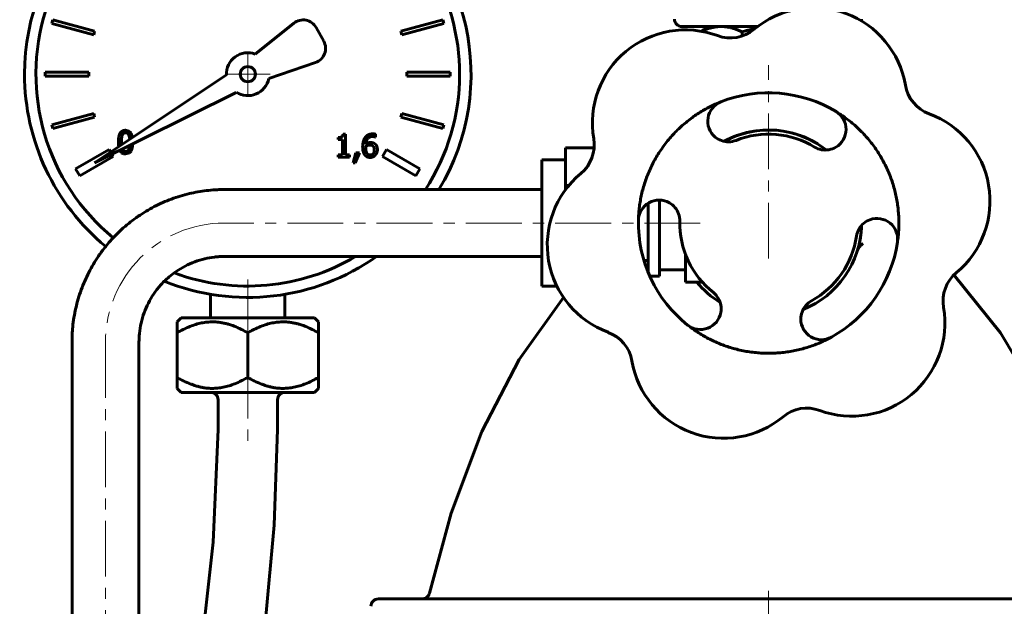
# Model space of a CAD drawing. Header units: millimetres. Extents: x -128 to 128, y -187 to 185.
# Tile 2 of 4: x -101 to 32, y -3 to 76. Entities that reach past the tile are written whole.
import ezdxf

# ---------------------------------------------------------------- set-up
doc = ezdxf.new("R2010")
doc.units = ezdxf.units.MM
doc.linetypes.add('K5LT_AXLED', pattern=[12, 7.5, -1.5, 1.5, -1.5])
doc.linetypes.add('K5LT_BASIC', pattern=[0])
doc.layers.add('Системный слой (1)', color=7, linetype='Continuous', true_color=0x6c6c6c)

# ---------------------------------------------------------------- blocks, each defined once
blk = doc.blocks.new('U1')
at = {"layer": 'Системный слой (1)', "color": 143, "linetype": 'K5LT_BASIC', "lineweight": 60, "true_color": 0x33acca}
for start, end in [(291.7608, 358.5945), (219.4348, 238.5945)]:
    blk.add_arc((0, 48.75), 12.5, start, end, dxfattribs=at)
blk = doc.blocks.new('U2')
at = {"layer": 'Системный слой (1)', "color": 143, "linetype": 'K5LT_BASIC', "lineweight": 60, "true_color": 0x33acca}
for p, q in [((4.23, 60.51), (3.11, 60.86)), ((5.31, 60.07), (4.23, 60.51)), ((6.33, 59.53), (5.31, 60.07))]:
    blk.add_line(p, q, dxfattribs=at)
blk = doc.blocks.new('U3')
at = {"layer": 'Системный слой (1)', "color": 143, "linetype": 'K5LT_BASIC', "lineweight": 60, "true_color": 0x33acca}
for p, q in [((0, -1.75), (-52.44, -1.75)), ((52.44, -1.75), (0, -1.75))]:
    blk.add_line(p, q, dxfattribs=at)
blk = doc.blocks.new('U4')
at = {"layer": 'Системный слой (1)', "color": 143, "linetype": 'K5LT_BASIC', "lineweight": 60, "true_color": 0x33acca}
for start, end in [(98.7154, 118.6011), (58.1619, 73.3264)]:
    blk.add_arc((0, 48.75), 12.5, start, end, dxfattribs=at)
blk = doc.blocks.new('U5')
at = {"layer": 'Системный слой (1)', "color": 143, "linetype": 'K5LT_BASIC', "lineweight": 60, "true_color": 0x33acca}
for p, q in [((-4.21, 60.53), (-2.81, 60.93)), ((-2.81, 60.93), (-1.89, 61.11)), ((-5.99, 59.73), (-5.98, 59.73)), ((-5.98, 59.73), (-5.97, 59.73)), ((-5.97, 59.74), (-5.95, 59.75)), ((-5.97, 59.73), (-5.97, 59.74)), ((-5.95, 59.75), (-5.92, 59.76)), ((-5.92, 59.76), (-5.87, 59.79)), ((-5.87, 59.79), (-5.76, 59.85)), ((-5.76, 59.85), (-5.55, 59.96)), ((-5.55, 59.96), (-5.11, 60.16)), ((-5.11, 60.16), (-4.21, 60.53))]:
    blk.add_line(p, q, dxfattribs=at)
blk = doc.blocks.new('U6')
at = {"layer": 'Системный слой (1)', "color": 143, "linetype": 'K5LT_BASIC', "lineweight": 60, "true_color": 0x33acca}
for p, q in [((-1.75, 61.13), (-3.22, 60.83)), ((-5.12, 60.15), (-5.98, 59.73)), ((-4.64, 60.36), (-5.12, 60.15)), ((-3.22, 60.83), (-4.64, 60.36))]:
    blk.add_line(p, q, dxfattribs=at)
blk = doc.blocks.new('U8')
at = {"layer": 'Системный слой (1)', "color": 143, "linetype": 'K5LT_BASIC', "lineweight": 60, "true_color": 0x33acca}
for p, q in [((-27.58, 38.75), (-33.51, 30.41)), ((-33.51, 30.41), (-38.54, 20.75)), ((-38.54, 20.75), (-42.68, 9.76)), ((-42.68, 9.76), (-45.58, -0.97))]:
    blk.add_line(p, q, dxfattribs=at)
blk = doc.blocks.new('U9')
at = {"layer": 'Системный слой (1)', "color": 143, "linetype": 'K5LT_BASIC', "lineweight": 60, "true_color": 0x33acca}
for p, q in [((24.89, 41.78), (31.18, 33.99)), ((31.18, 33.99), (36.58, 24.87)), ((36.58, 24.87), (41.09, 14.43)), ((41.09, 14.43), (44.71, 2.66)), ((44.71, 2.66), (45.58, -0.97))]:
    blk.add_line(p, q, dxfattribs=at)
blk = doc.blocks.new('U17')
at = {"layer": 'Системный слой (1)', "color": 143, "linetype": 'K5LT_BASIC', "lineweight": 60, "true_color": 0x33acca}
for p, q in [((-30.48, 48.75), (-30.48, 57.23)), ((-30.48, 40.27), (-30.48, 48.75))]:
    blk.add_line(p, q, dxfattribs=at)
blk = doc.blocks.new('U20')
at = {"layer": 'Системный слой (1)', "color": 143, "linetype": 'K5LT_BASIC', "lineweight": 60, "true_color": 0x33acca}
for p, q in [((-8.08, 74.87), (-9, 74.51)), ((-7.21, 75.08), (-8.08, 74.87)), ((-6.36, 75.15), (-7.21, 75.08))]:
    blk.add_line(p, q, dxfattribs=at)
blk = doc.blocks.new('U21')
at = {"layer": 'Системный слой (1)', "color": 143, "linetype": 'K5LT_BASIC', "lineweight": 60, "true_color": 0x33acca}
for p, q in [((-9.05, 74.52), (-8.92, 74.61)), ((-8.92, 74.61), (-8.79, 74.69)), ((-8.79, 74.69), (-8.67, 74.76))]:
    blk.add_line(p, q, dxfattribs=at)
blk = doc.blocks.new('U23')
at = {"layer": 'Системный слой (1)', "color": 143, "linetype": 'K5LT_BASIC', "lineweight": 60, "true_color": 0x33acca}
for p, q in [((-2.97, 74.6), (-3.57, 74.44)), ((-2.39, 74.74), (-2.97, 74.6)), ((-1.84, 74.86), (-2.39, 74.74))]:
    blk.add_line(p, q, dxfattribs=at)
blk = doc.blocks.new('U42')
at = {"layer": 'Системный слой (1)', "color": 143, "linetype": 'K5LT_BASIC', "lineweight": 60, "true_color": 0x33acca}
for p, q in [((-86.98, 59.49), (-86.98, 59.62)), ((-86.98, 59.38), (-86.98, 59.49)), ((-86.97, 59.27), (-86.98, 59.38)), ((-86.88, 58.7), (-86.88, 58.7))]:
    blk.add_line(p, q, dxfattribs=at)
blk = doc.blocks.new('U43')
at = {"layer": 'Системный слой (1)', "color": 143, "linetype": 'K5LT_BASIC', "lineweight": 60, "true_color": 0x33acca}
for p, q in [((-87.39, 59.62), (-87.39, 59.4)), ((-87.39, 59.4), (-87.38, 59.2)), ((-87.38, 59.2), (-87.35, 59.02)), ((-87.22, 58.53), (-87.15, 58.42)), ((-87.15, 58.42), (-87.15, 58.41)), ((-87.15, 58.41), (-87.14, 58.39)), ((-87.14, 58.39), (-87.11, 58.36)), ((-87.11, 58.36), (-87.06, 58.3)), ((-87.06, 58.3), (-86.95, 58.19)), ((-86.95, 58.19), (-86.67, 58.06)), ((-86.67, 58.06), (-86.42, 58.03))]:
    blk.add_line(p, q, dxfattribs=at)
blk = doc.blocks.new('U44')
at = {"layer": 'Системный слой (1)', "color": 143, "linetype": 'K5LT_BASIC', "lineweight": 60, "true_color": 0x33acca}
for start, end in [(94.0124, 180), (328.8911, 56.0991), (180, 230.4756), (248.0458, 305.2475)]:
    blk.add_arc((-70, 68.75), 30, start, end, dxfattribs=at)
blk = doc.blocks.new('U45')
at = {"layer": 'Системный слой (1)', "color": 143, "linetype": 'K5LT_BASIC', "lineweight": 60, "true_color": 0x33acca}
for p, q in [((-85.93, 58.83), (-85.97, 58.69)), ((-85.89, 59), (-85.93, 58.83)), ((-85.87, 59.2), (-85.89, 59))]:
    blk.add_line(p, q, dxfattribs=at)
blk = doc.blocks.new('U46')
at = {"layer": 'Системный слой (1)', "color": 143, "linetype": 'K5LT_BASIC', "lineweight": 60, "true_color": 0x33acca}
for start, end in [(94.2289, 230.5536), (0, 61.0105), (327.0098, 0), (249.6764, 300.6099)]:
    blk.add_arc((-70, 68.75), 28.47, start, end, dxfattribs=at)
blk = doc.blocks.new('U47')
at = {"layer": 'Системный слой (1)', "color": 143, "linetype": 'K5LT_BASIC', "lineweight": 60, "true_color": 0x33acca}
for p, q in [((-85.97, 60.55), (-85.92, 60.4)), ((-85.92, 60.4), (-85.89, 60.22)), ((-85.89, 60.22), (-85.87, 60))]:
    blk.add_line(p, q, dxfattribs=at)
blk = doc.blocks.new('U48')
at = {"layer": 'Системный слой (1)', "color": 143, "linetype": 'K5LT_BASIC', "lineweight": 60, "true_color": 0x33acca}
for p, q in [((-85.9, 58.18), (-85.68, 58.42)), ((-85.68, 58.42), (-85.67, 58.44)), ((-85.67, 58.44), (-85.65, 58.47)), ((-85.65, 58.47), (-85.62, 58.53)), ((-85.62, 58.53), (-85.56, 58.68)), ((-85.56, 58.68), (-85.48, 59.03)), ((-85.48, 59.03), (-85.45, 59.41)), ((-86.42, 58.03), (-85.9, 58.18))]:
    blk.add_line(p, q, dxfattribs=at)
blk = doc.blocks.new('U49')
at = {"layer": 'Системный слой (1)', "color": 143, "linetype": 'K5LT_BASIC', "lineweight": 60, "true_color": 0x33acca}
for p, q in [((-88.44, 58.29), (-88.64, 58.62)), ((-88.09, 57.67), (-88.28, 58.01))]:
    blk.add_line(p, q, dxfattribs=at)
blk = doc.blocks.new('U50')
at = {"layer": 'Системный слой (1)', "color": 143, "linetype": 'K5LT_BASIC', "lineweight": 60, "true_color": 0x33acca}
for p, q in [((-85.98, 61.11), (-86.42, 61.21)), ((-85.81, 60.98), (-85.98, 61.11)), ((-85.74, 60.9), (-85.81, 60.98)), ((-85.71, 60.86), (-85.74, 60.9)), ((-85.69, 60.83), (-85.71, 60.86)), ((-85.69, 60.82), (-85.69, 60.83)), ((-85.66, 60.78), (-85.69, 60.82)), ((-85.49, 60.25), (-85.66, 60.78))]:
    blk.add_line(p, q, dxfattribs=at)
blk = doc.blocks.new('U51')
at = {"layer": 'Системный слой (1)', "color": 143, "linetype": 'K5LT_BASIC', "lineweight": 60, "true_color": 0x33acca}
for p, q in [((-74, 21), (-74.65, 5.88)), ((-74.65, 5.88), (-77.2, -17.03)), ((-77.2, -17.03), (-81.02, -41.19)), ((-81.02, -41.19), (-83.54, -54.85))]:
    blk.add_line(p, q, dxfattribs=at)
blk = doc.blocks.new('U52')
at = {"layer": 'Системный слой (1)', "color": 143, "linetype": 'K5LT_BASIC', "lineweight": 60, "true_color": 0x33acca}
for p, q in [((-66, 21), (-66.47, 8.17)), ((-66.47, 8.17), (-67.6, -4.62)), ((-67.6, -4.62), (-69.17, -17.35)), ((-70.68, -27.68), (-70.73, -28.02)), ((-70.62, -27.35), (-70.68, -27.68)), ((-70.77, -28.3), (-70.78, -28.35)), ((-70.73, -28.02), (-70.77, -28.3)), ((-72.07, -36.35), (-72.9, -41.08)), ((-72.9, -41.08), (-73.74, -45.81)), ((-73.74, -45.81), (-74.58, -50.53))]:
    blk.add_line(p, q, dxfattribs=at)
blk = doc.blocks.new('U53')
at = {"layer": 'Системный слой (1)', "color": 143, "linetype": 'K5LT_BASIC', "lineweight": 60, "true_color": 0x33acca}
for p, q in [((-70, 26), (-78.97, 26)), ((-61.03, 26), (-70, 26))]:
    blk.add_line(p, q, dxfattribs=at)
blk = doc.blocks.new('U54')
at = {"layer": 'Системный слой (1)', "color": 143, "linetype": 'K5LT_BASIC', "lineweight": 60, "true_color": 0x33acca}
for p, q in [((-70, 36), (-78.97, 36)), ((-61.03, 36), (-70, 36))]:
    blk.add_line(p, q, dxfattribs=at)
blk = doc.blocks.new('U59')
at = {"layer": 'Системный слой (1)', "color": 30, "linetype": 'K5LT_AXLED', "lineweight": 18, "true_color": 0xff8000}
for q in [(-70, 71.76), (-73.02, 68.75), (-66.98, 68.75), (-70, 65.73)]:
    blk.add_line((-70, 68.75), q, dxfattribs=at)

msp = doc.modelspace()

# ---------------------------------------------------------------- linework, layer by layer
at = {"layer": 'Системный слой (1)', "color": 143, "linetype": 'K5LT_BASIC', "lineweight": 60, "true_color": 0x33acca}
for p, q in [((-96.22, 76.03), (-96.35, 75.55)), ((-96.35, 75.55), (-90.71, 74.04)), ((-90.58, 74.52), (-96.22, 76.03)), ((-63.81, 75.61), (-69.01, 71.45)), ((-43.78, 76.03), (-49.42, 74.52)), ((-49.29, 74.04), (-43.65, 75.55)), ((-43.65, 75.55), (-43.78, 76.03)), ((-90.71, 74.04), (-90.58, 74.52)), ((-59.79, 73.18), (-60.81, 75.01)), ((-49.42, 74.52), (-49.29, 74.04)), ((-11.66, 75.15), (-1.47, 75.15)), ((-8, 75.15), (-8.67, 74.76)), ((-3.57, 73.87), (-3.57, 74.44)), ((-67.18, 68.15), (-60.89, 70.32)), ((-91.37, 69), (-97.21, 69)), ((-97.21, 69), (-97.21, 68.5)), ((-91.37, 68.5), (-91.37, 69)), ((-48.63, 69), (-48.63, 68.5)), ((-42.79, 69), (-48.63, 69)), ((-42.79, 68.5), (-42.79, 69)), ((-97.21, 68.5), (-91.37, 68.5)), ((-72.88, 68.64), (-90.61, 56.85)), ((-48.63, 68.5), (-42.79, 68.5)), ((-90.61, 56.85), (-71.54, 66.31)), ((-90.71, 63.46), (-96.35, 61.95)), ((-96.22, 61.47), (-90.58, 62.98)), ((-90.58, 62.98), (-90.71, 63.46)), ((-49.29, 63.46), (-49.42, 62.98)), ((-49.42, 62.98), (-43.78, 61.47)), ((-43.65, 61.95), (-49.29, 63.46)), ((-96.35, 61.95), (-96.22, 61.47)), ((-43.78, 61.47), (-43.65, 61.95)), ((-57.83, 60.25), (-57.83, 59.97)), ((-57.83, 59.97), (-57.27, 59.97)), ((-57.27, 59.97), (-57.27, 57.93)), ((-56.88, 60.68), (-57.2, 60.68)), ((-56.88, 57.93), (-56.88, 60.68)), ((-52.86, 60.29), (-52.85, 60.29)), ((-52.85, 60.29), (-52.85, 60.68)), ((-88.64, 58.62), (-93.14, 56.02)), ((-54.15, 58.87), (-54.14, 59.06)), ((-51.36, 58.62), (-51.91, 57.67)), ((-46.86, 56.02), (-51.36, 58.62)), ((-27.28, 58.84), (-23.45, 58.84)), ((-27.28, 58.84), (-27.28, 53.79)), ((-92.59, 55.07), (-88.09, 57.67)), ((-57.83, 57.93), (-57.83, 57.62)), ((-57.27, 57.93), (-57.83, 57.93)), ((-57.83, 57.62), (-56.34, 57.62)), ((-56.34, 57.93), (-56.88, 57.93)), ((-56.34, 57.62), (-56.34, 57.93)), ((-55.49, 58.2), (-55.85, 56.86)), ((-55.55, 56.86), (-54.98, 58.2)), ((-54.98, 58.2), (-55.49, 58.2)), ((-51.91, 57.67), (-47.41, 55.07)), ((-27.28, 57.23), (-30.48, 57.23)), ((-93.14, 56.02), (-92.59, 55.07)), ((-55.85, 56.86), (-55.55, 56.86)), ((-47.41, 55.07), (-46.86, 56.02)), ((-61.8, 53.25), (-73.14, 53.25)), ((-61.1, 53.25), (-61.8, 53.25)), ((-30.48, 53.25), (-61.1, 53.25)), ((-27.28, 53.79), (-26.84, 53.79)), ((-27.28, 53.79), (-27.28, 53.24)), ((-14.68, 51.83), (-14.68, 41.62)), ((-16.18, 43.7), (-16.18, 51.42)), ((-61.8, 44.25), (-73.14, 44.25)), ((-61.1, 44.25), (-61.8, 44.25)), ((-30.48, 44.25), (-61.1, 44.25)), ((-16.76, 43.7), (-16.18, 43.7)), ((-16.18, 42.08), (-16.18, 43.7)), ((-11.18, 44.55), (-11.18, 40.81)), ((-14.68, 42.46), (-11.18, 42.46)), ((-15.98, 41.62), (-14.68, 41.62)), ((-28.46, 40.27), (-30.48, 40.27)), ((-11.18, 40.81), (-9.42, 40.81)), ((-8.92, 40.81), (-9.42, 40.81)), ((-75, 39.17), (-75, 36)), ((-65, 39.17), (-65, 36)), ((-79.5, 35.47), (-78.97, 36)), ((-60.5, 35.47), (-61.03, 36)), ((-79.5, 34), (-79.5, 35.47)), ((-60.5, 35.47), (-60.5, 34)), ((-79.5, 28), (-79.5, 34)), ((-70, 28), (-70, 34)), ((-60.5, 28), (-60.5, 34)), ((-93.62, 32.75), (-93.62, -73.69)), ((-84.62, 32.75), (-84.62, -73.69)), ((-79.5, 26.53), (-79.5, 28)), ((-60.5, 28), (-60.5, 26.53)), ((-78.97, 26), (-79.5, 26.53)), ((-61.03, 26), (-60.5, 26.53)), ((-74, 25), (-74, 21)), ((-66, 25), (-66, 21))]:
    msp.add_line(p, q, dxfattribs=at)
at = {"layer": 'Системный слой (1)', "color": 30, "linetype": 'K5LT_AXLED', "lineweight": 18, "true_color": 0xff8000}
for p, q in [((0, 43.98), (0, 69.95)), ((-9.18, 48.75), (-73.14, 48.75)), ((-70, 41.17), (-70, 32)), ((-89.12, 32.75), (-89.12, -75.69)), ((-70, 30), (-70, 19)), ((0, -44.17), (0, 0.25))]:
    msp.add_line(p, q, dxfattribs=at)
at = {"layer": 'Системный слой (1)', "color": 143, "linetype": 'K5LT_BASIC', "lineweight": 60, "true_color": 0x33acca}
msp.add_circle((-70, 68.75), 1.02, dxfattribs=at)
for centre, radius, start, end in [((6.06, 65.17), 12.5, 9.7518, 129.7518), ((-62.56, 74.04), 2, 29.0285, 128.5958), ((-11.66, 76.15), 1, 180, 270), ((11.5, 76.15), 1, 345.4592, 0), ((-11.19, 62.2), 12.5, 69.7518, 189.7518), ((-5.13, 78.62), 5, 249.7518, 309.7518), ((-61.54, 72.21), 2, 289.0603, 29.0285), ((-70, 68.75), 2.88, 69.8338, 182.2432), ((-70, 68.75), 2.88, 237.7568, 347.9753), ((0, 48.75), 17.5, 58.8202, 111.5352), ((23.3, 68.13), 5, 189.7518, 249.7518), ((-5.4, 62.44), 2.78, 111.5352, 230.0994), ((7.62, 61.34), 2.78, 300.2559, 58.8202), ((17.25, 51.71), 12.5, 309.7518, 69.7518), ((0, 48.75), 12.5, 51.7608, 118.5945), ((-28.44, 59.24), 5, 309.7518, 9.7518), ((-5.4, 62.44), 2.78, 230.0994, 250.1836), ((-5.4, 62.44), 2.78, 250.1836, 291.5352), ((0, 48.75), 11.94, 58.8202, 111.5352), ((7.62, 61.34), 2.78, 238.8202, 280.1718), ((7.62, 61.34), 2.78, 280.1718, 300.2559), ((-17.25, 45.79), 12.5, 129.7518, 249.7518), ((-14.72, 49.05), 2.78, 60.2559, 178.8202), ((-14.72, 49.05), 2.78, 40.1718, 60.2559), ((-14.72, 49.05), 2.78, 358.8202, 40.1718), ((0, 48.75), 17.5, 178.8202, 231.5352), ((0, 48.75), 11.94, 178.8202, 231.5352), ((14.56, 46.58), 2.78, 110.0994, 130.1836), ((14.56, 46.58), 2.78, 351.5352, 110.0994), ((14.56, 46.58), 2.78, 130.1836, 171.5352), ((0, 48.75), 12.5, 342.8942, 358.5954), ((0, 48.75), 11.94, 298.8202, 351.5352), ((0, 48.75), 17.5, 298.8202, 351.5352), ((28.44, 38.26), 5, 129.7518, 189.7518), ((-9.16, 37.22), 2.78, 10.1836, 51.5352), ((-9.16, 37.22), 2.78, 350.0994, 10.1836), ((7.1, 35.85), 2.78, 118.8202, 160.1718), ((11.19, 35.3), 12.5, 249.7518, 9.7518), ((-9.16, 37.22), 2.78, 231.5352, 350.0994), ((7.1, 35.85), 2.78, 160.1718, 180.2559), ((7.1, 35.85), 2.78, 180.2559, 298.8202), ((-23.3, 29.37), 5, 9.7518, 69.7518), ((-6.06, 32.33), 12.5, 189.7518, 309.7518), ((-75, 25), 1, 0, 90), ((-65, 25), 1, 90, 180), ((5.13, 18.88), 5, 69.7518, 129.7518), ((-52.44, -2.75), 1, 90, 180)]:
    msp.add_arc(centre, radius, start, end, dxfattribs=at)
at = {"layer": 'Системный слой (1)', "color": 30, "linetype": 'K5LT_AXLED', "lineweight": 18, "true_color": 0xff8000}
msp.add_ellipse((-73.14, 32.75), major_axis=(0, 16), ratio=0.99904, start_param=0, end_param=1.570796, dxfattribs=at)
at = {"layer": 'Системный слой (1)', "color": 143, "linetype": 'K5LT_BASIC', "lineweight": 60, "true_color": 0x33acca}
for points, weights, degree in [([(-3.57, 74.44), (-5.07, 75.15), (-6.36, 75.15)], [1, 1.0379548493, 1], 2), ([(-17.5, 49.11), (-17.35, 56.38), (-13.19, 62.36), (-6.42, 65.03)], [1, 0.888340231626, 0.888340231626, 1], 3), ([(9.06, 63.72), (15.29, 59.95), (18.38, 53.37), (17.31, 46.17)], [1, 0.888340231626, 0.888340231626, 1], 3), ([(8.44, 33.42), (2.06, 29.91), (-5.19, 30.52), (-10.89, 35.05)], [1, 0.888340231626, 0.888340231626, 1], 3)]:
    msp.add_rational_spline(points, weights, degree=degree, dxfattribs=at)
for points, degree in [([(-86.42, 61.21), (-86.92, 61.21), (-87.39, 60.44), (-87.39, 59.62)], 2), ([(-86.87, 60.55), (-86.81, 60.71), (-86.59, 60.87), (-86.42, 60.87)], 2), ([(-86.42, 60.87), (-86.25, 60.87), (-86.03, 60.71), (-85.97, 60.55)], 2), ([(-86.98, 59.62), (-86.98, 59.92), (-86.93, 60.39), (-86.87, 60.55)], 2), ([(-57.2, 60.68), (-57.22, 60.43), (-57.51, 60.25), (-57.83, 60.25)], 2), ([(-54.23, 60.23), (-54.4, 60), (-54.56, 59.36), (-54.56, 58.96)], 2), ([(-53.19, 60.73), (-53.54, 60.73), (-54.06, 60.47), (-54.23, 60.23)], 2), ([(-54.14, 59.35), (-54.09, 59.86), (-53.63, 60.37), (-53.25, 60.37)], 2), ([(-53.5, 59.57), (-53.69, 59.57), (-53.99, 59.46), (-54.14, 59.35)], 2), ([(-52.91, 59.39), (-53.06, 59.5), (-53.33, 59.57), (-53.5, 59.57)], 2), ([(-53.25, 60.37), (-53.13, 60.37), (-52.92, 60.32), (-52.86, 60.29)], 2), ([(-52.85, 60.68), (-52.91, 60.71), (-53.09, 60.73), (-53.19, 60.73)], 2), ([(-86.42, 58.37), (-86.6, 58.37), (-86.82, 58.54), (-86.88, 58.7)], 2), ([(-85.97, 58.69), (-86.03, 58.53), (-86.25, 58.37), (-86.42, 58.37)], 2), ([(-54.56, 58.96), (-54.56, 58.55), (-54.38, 58), (-54.22, 57.83)], 2), ([(-53.93, 58.06), (-54.02, 58.16), (-54.15, 58.55), (-54.15, 58.87)], 2), ([(-54.14, 59.06), (-54.01, 59.14), (-53.74, 59.23), (-53.6, 59.23)], 2), ([(-53.6, 59.23), (-53.49, 59.23), (-53.29, 59.19), (-53.21, 59.12)], 2), ([(-53, 58.59), (-53, 58.24), (-53.3, 57.89), (-53.55, 57.89)], 2), ([(-53.21, 59.12), (-53.1, 59.03), (-53, 58.78), (-53, 58.59)], 2), ([(-52.58, 58.61), (-52.58, 58.87), (-52.75, 59.26), (-52.91, 59.39)], 2), ([(-52.87, 57.84), (-52.74, 57.98), (-52.58, 58.37), (-52.58, 58.61)], 2), ([(-54.22, 57.83), (-54.09, 57.7), (-53.76, 57.56), (-53.55, 57.56)], 2), ([(-53.55, 57.89), (-53.66, 57.89), (-53.84, 57.97), (-53.93, 58.06)], 2), ([(-53.55, 57.56), (-53.35, 57.56), (-53.01, 57.7), (-52.87, 57.84)], 2), ([(12.14, 45.44), (12.05, 45.33), (11.99, 45.21), (11.95, 45.07)], 3)]:
    msp.add_open_spline(points, degree=degree, dxfattribs=at)
for points, knots in [([(-73.14, 53.25), (-73.15, 53.25), (-73.16, 53.25), (-73.18, 53.25), (-73.19, 53.25), (-73.24, 53.25), (-73.26, 53.25), (-73.34, 53.25), (-73.39, 53.25), (-73.55, 53.25), (-73.65, 53.24), (-73.96, 53.23), (-74.16, 53.23), (-74.76, 53.19), (-75.16, 53.15), (-76.32, 53.02), (-77.09, 52.88), (-78.67, 52.51), (-79.48, 52.26), (-81.05, 51.68), (-81.82, 51.34), (-83.32, 50.56), (-84.04, 50.13), (-85.43, 49.17), (-86.1, 48.65), (-87.2, 47.67), (-87.64, 47.21), (-88.24, 46.62), (-88.37, 46.45), (-88.71, 46.07), (-88.91, 45.85), (-89.43, 45.18), (-89.76, 44.74), (-90.55, 43.59), (-90.98, 42.86), (-91.75, 41.35), (-92.1, 40.57), (-92.68, 38.97), (-92.92, 38.15), (-93.3, 36.48), (-93.44, 35.64), (-93.59, 34.11), (-93.62, 33.43), (-93.62, 32.75)], [0, 0, 0, 0, 0.013282, 0.013282, 0.036525, 0.036525, 0.07969, 0.07969, 0.162701, 0.162701, 0.325403, 0.325403, 0.647485, 0.647485, 1.278368, 1.278368, 2.51357, 2.51357, 3.845639, 3.845639, 5.178853, 5.178853, 6.513507, 6.513507, 7.849836, 7.849836, 8.85171, 8.85171, 9.1882, 9.1882, 9.66183, 9.66183, 10.528993, 10.528993, 11.872557, 11.872557, 13.219175, 13.219175, 14.568985, 14.568985, 15.92224, 15.92224, 17, 17, 17, 17]), ([(12.66, 45.98), (12.66, 45.98), (12.66, 45.98), (12.49, 45.82), (12.33, 45.66), (12.19, 45.5), (12.16, 45.47), (12.14, 45.44)], [-0.1074682, -0.1074682, -0.1074682, -0.1074682, -0.1069529, -0.1069529, -0.0200732, -0.0200732, 0, 0, 0, 0]), ([(-73.14, 44.25), (-73.14, 44.25), (-73.15, 44.25), (-73.16, 44.25), (-73.17, 44.25), (-73.19, 44.25), (-73.21, 44.25), (-73.25, 44.25), (-73.28, 44.25), (-73.37, 44.25), (-73.43, 44.25), (-73.6, 44.24), (-73.71, 44.24), (-74.05, 44.22), (-74.27, 44.2), (-74.92, 44.12), (-75.35, 44.04), (-76.24, 43.83), (-76.69, 43.7), (-77.57, 43.37), (-78, 43.18), (-78.84, 42.74), (-79.25, 42.5), (-79.72, 42.17), (-79.81, 42.12), (-80.18, 41.83), (-80.48, 41.6), (-80.91, 41.22), (-81.07, 41.07), (-81.4, 40.74), (-81.58, 40.55), (-82.07, 40), (-82.36, 39.62), (-82.9, 38.83), (-83.14, 38.42), (-83.57, 37.58), (-83.77, 37.14), (-84.09, 36.24), (-84.23, 35.78), (-84.44, 34.85), (-84.52, 34.37), (-84.6, 33.51), (-84.62, 33.13), (-84.62, 32.75)], [0, 0, 0, 0, 0.013274, 0.013274, 0.036505, 0.036505, 0.079647, 0.079647, 0.162612, 0.162612, 0.325224, 0.325224, 0.64713, 0.64713, 1.277664, 1.277664, 2.512177, 2.512177, 3.843959, 3.843959, 5.17693, 5.17693, 6.511401, 6.511401, 6.799464, 6.799464, 7.847613, 7.847613, 8.443771, 8.443771, 9.185937, 9.185937, 10.526769, 10.526769, 11.87045, 11.87045, 13.217252, 13.217252, 14.567308, 14.567308, 15.920854, 15.920854, 17, 17, 17, 17]), ([(-70, 34), (-70.28, 34.16), (-70.88, 34.49), (-71.56, 34.79), (-72.15, 35.01), (-72.56, 35.14), (-72.97, 35.25), (-73.34, 35.33), (-73.7, 35.4), (-74.1, 35.44), (-74.49, 35.47), (-74.88, 35.47), (-75.26, 35.45), (-75.64, 35.42), (-76.02, 35.36), (-76.54, 35.26), (-77.19, 35.07), (-78.04, 34.75), (-78.81, 34.38), (-79.31, 34.11), (-79.5, 34)], [0, 0, 0, 0, 2.006415, 4.183617, 4.643533, 5.950772, 6.836966, 7.361372, 8.303501, 9.13158, 9.963511, 10.782354, 11.592278, 12.394477, 13.196689, 14.013251, 15.70868, 17.467085, 19.672764, 21, 21, 21, 21]), ([(-60.5, 34), (-60.78, 34.16), (-61.38, 34.49), (-62.06, 34.79), (-62.65, 35.01), (-63.06, 35.14), (-63.47, 35.25), (-63.84, 35.33), (-64.2, 35.4), (-64.6, 35.44), (-64.99, 35.47), (-65.38, 35.47), (-65.76, 35.45), (-66.14, 35.42), (-66.52, 35.36), (-67.04, 35.26), (-67.69, 35.07), (-68.54, 34.75), (-69.31, 34.38), (-69.81, 34.11), (-70, 34)], [0, 0, 0, 0, 2.006415, 4.183617, 4.643533, 5.950772, 6.836966, 7.361372, 8.303501, 9.13158, 9.963511, 10.782354, 11.592278, 12.394477, 13.196689, 14.013251, 15.70868, 17.467085, 19.672764, 21, 21, 21, 21]), ([(-79.5, 28), (-79.22, 27.84), (-78.62, 27.51), (-77.94, 27.21), (-77.35, 26.99), (-76.94, 26.86), (-76.53, 26.75), (-76.16, 26.67), (-75.8, 26.6), (-75.4, 26.56), (-75.01, 26.53), (-74.62, 26.53), (-74.24, 26.55), (-73.86, 26.58), (-73.48, 26.64), (-72.96, 26.74), (-72.31, 26.93), (-71.46, 27.25), (-70.69, 27.62), (-70.19, 27.89), (-70, 28)], [0, 0, 0, 0, 2.006415, 4.183617, 4.643533, 5.950772, 6.836966, 7.361372, 8.303501, 9.13158, 9.963511, 10.782354, 11.592278, 12.394477, 13.196689, 14.013251, 15.70868, 17.467085, 19.672764, 21, 21, 21, 21]), ([(-70, 28), (-69.72, 27.84), (-69.12, 27.51), (-68.44, 27.21), (-67.85, 26.99), (-67.44, 26.86), (-67.03, 26.75), (-66.66, 26.67), (-66.3, 26.6), (-65.9, 26.56), (-65.51, 26.53), (-65.12, 26.53), (-64.74, 26.55), (-64.36, 26.58), (-63.98, 26.64), (-63.46, 26.74), (-62.81, 26.93), (-61.96, 27.25), (-61.19, 27.62), (-60.69, 27.89), (-60.5, 28)], [0, 0, 0, 0, 2.006415, 4.183617, 4.643533, 5.950772, 6.836966, 7.361372, 8.303501, 9.13158, 9.963511, 10.782354, 11.592278, 12.394477, 13.196689, 14.013251, 15.70868, 17.467085, 19.672764, 21, 21, 21, 21]), ([(-46.56, -1.75), (-46.56, -1.75), (-46.56, -1.75), (-46.52, -1.75), (-46.47, -1.75), (-46.43, -1.74), (-46.43, -1.74), (-46.4, -1.74), (-46.38, -1.73), (-46.35, -1.73), (-46.34, -1.73), (-46.33, -1.72), (-46.32, -1.72), (-46.32, -1.72), (-46.32, -1.72), (-46.31, -1.72), (-46.31, -1.72), (-46.31, -1.72), (-46.3, -1.72), (-46.3, -1.72), (-46.3, -1.71), (-46.29, -1.71), (-46.28, -1.71), (-46.26, -1.7), (-46.25, -1.7), (-46.21, -1.69), (-46.18, -1.68), (-46.11, -1.65), (-46.07, -1.63), (-46, -1.58), (-45.96, -1.55), (-45.9, -1.5), (-45.87, -1.47), (-45.81, -1.41), (-45.78, -1.37), (-45.72, -1.3), (-45.7, -1.26), (-45.66, -1.19), (-45.64, -1.15), (-45.61, -1.06), (-45.59, -1.02), (-45.58, -0.97)], [0, 0, 0, 0, 0.000697, 0.000697, 2.746082, 2.746082, 2.959949, 2.959949, 4.329508, 4.329508, 4.941121, 4.941121, 5.214254, 5.214254, 5.336229, 5.336229, 5.458203, 5.458203, 5.573107, 5.573107, 5.799379, 5.799379, 6.250155, 6.250155, 7.148172, 7.148172, 8.944206, 8.944206, 11.842417, 11.842417, 14.648761, 14.648761, 17.407378, 17.407378, 20.25473, 20.25473, 23.153361, 23.153361, 26.04951, 26.04951, 29, 29, 29, 29])]:
    msp.add_open_spline(points, degree=3, knots=knots, dxfattribs=at)

# ---------------------------------------------------------------- block references
at = {"layer": 'Системный слой (1)'}
for name in ['U44', 'U46', 'U21', 'U20', 'U23', 'U59', 'U50', 'U5', 'U6', 'U4', 'U43', 'U42', 'U47', 'U2', 'U49', 'U48', 'U45', 'U17', 'U1', 'U9', 'U8', 'U54', 'U53', 'U51', 'U52', 'U3']:
    msp.add_blockref(name, (0, 0), dxfattribs=at)

doc.saveas('drawing.dxf')
